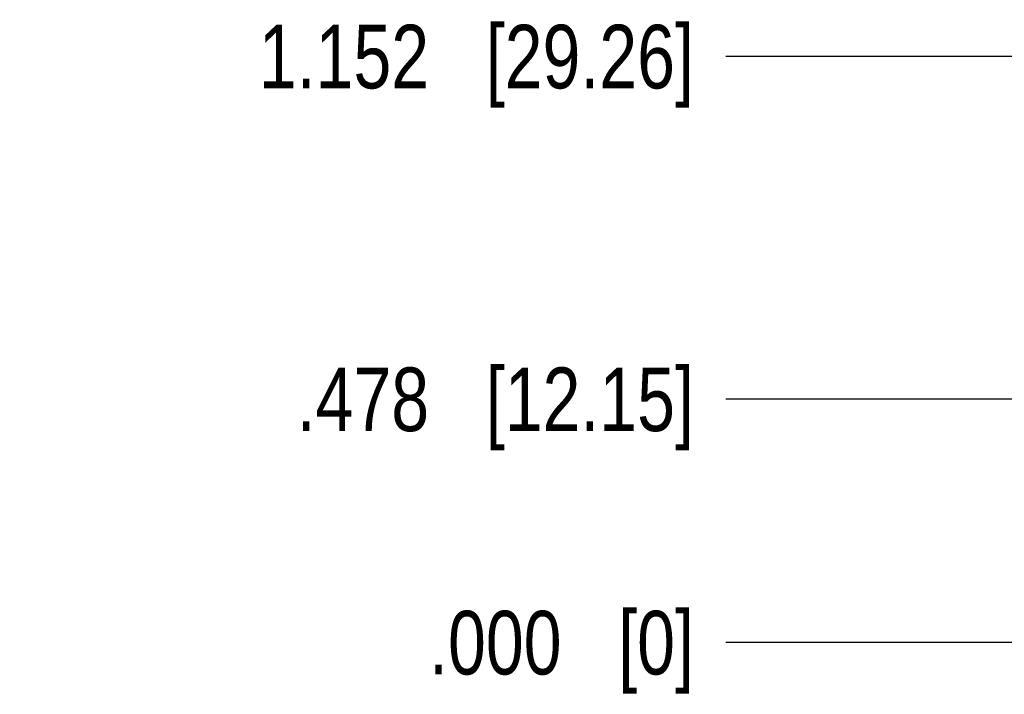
# Model space of a CAD drawing. Header units: inches. Extents: x 0 to 22, y 0 to 17.
# Tile 3 of 12: x 11.5 to 13.5, y 5 to 6.3. Entities that reach past the tile are written whole.
import ezdxf

# ---------------------------------------------------------------- set-up
doc = ezdxf.new("R2010")
doc.units = ezdxf.units.IN
doc.header["$LTSCALE"] = 1.21
doc.header["$MEASUREMENT"] = 0
doc.layers.get('0').update_dxf_attribs({"linetype": 'CONTINUOUS'})
doc.layers.add('DIMENSIONS', color=7, linetype='CONTINUOUS')
doc.styles.get("Standard").update_dxf_attribs({"font": 'txt', "width": 0.8})
doc.dimstyles.new('DIMSTYLE_2', dxfattribs={"dimtxt": 0.125, "dimasz": 0.18, "dimexe": 0.18, "dimexo": 0.0625, "dimgap": 0.09, "dimtad": 0, "dimtih": 1, "dimtoh": 1, "dimdec": 3, "dimzin": 4, "dimdsep": 46, "dimtxsty": 'STANDARD', "dimblk": '_FILLED', "dimblk1": '_FILLED', "dimblk2": '_FILLED', "dimcen": 0.09, "dimadec": 0, "dimazin": 0, "dimtp": 0.01, "dimtm": 0.01, "dimtfac": 1, "dimtdec": 3, "dimtofl": 0, "dimtmove": 0, "dimatfit": 3, "dimldrblk": '_FILLED', "dimfxl": 1, "dimtolj": 1, "dimtzin": 4, "dimarcsym": 0})

# ---------------------------------------------------------------- blocks, each defined once
blk = doc.blocks.new('*D25')
at = {"layer": 'DIMENSIONS', "color": 2, "linetype": 'CONTINUOUS'}
blk.add_line((15.2563, 5.5473), (12.9276, 5.5473), dxfattribs=at)
at = {"layer": 'DIMENSIONS', "color": 2, "linetype": 'CONTINUOUS', "insert": (12.8651, 5.6098), "char_height": 0.125, "width": 1.225, "attachment_point": 3, "line_spacing_factor": 0.9}
blk.add_mtext('.478{\\Ftxt.shx;\\W1.000000;\\H0.125000; }[12.15]', dxfattribs=at)
blk = doc.blocks.new('_FILLED')
at = {"color": 0, "linetype": 'BYBLOCK'}
blk.add_solid([(0, 0), (-1, 0.174), (-1, -0.174)], dxfattribs=at)
blk = doc.blocks.new('*D26')
at = {"layer": 'DIMENSIONS', "color": 2, "linetype": 'CONTINUOUS'}
blk.add_line((13.5822, 5.069), (12.9276, 5.069), dxfattribs=at)
at = {"layer": 'DIMENSIONS', "color": 2, "linetype": 'CONTINUOUS', "insert": (12.8651, 5.1315), "char_height": 0.125, "width": 0.825, "attachment_point": 3, "line_spacing_factor": 0.9}
blk.add_mtext('.000{\\Ftxt.shx;\\W1.000000;\\H0.125000; }[0]', dxfattribs=at)
blk = doc.blocks.new('*D27')
at = {"layer": 'DIMENSIONS', "color": 2, "linetype": 'CONTINUOUS'}
blk.add_line((13.5724, 6.221), (12.9276, 6.221), dxfattribs=at)
at = {"layer": 'DIMENSIONS', "color": 2, "linetype": 'CONTINUOUS', "insert": (12.8651, 6.2835), "char_height": 0.125, "width": 1.325, "attachment_point": 3, "line_spacing_factor": 0.9}
blk.add_mtext('1.152{\\Ftxt.shx;\\W1.000000;\\H0.125000; }[29.26]', dxfattribs=at)

msp = doc.modelspace()

# ---------------------------------------------------------------- dimensions: what is measured, and where the dimension line sits
at = {"layer": 'DIMENSIONS', "color": 2, "linetype": 'CONTINUOUS'}
for feature_location, offset, origin, picture, middle in [((13.5724, 6.221), (-0.6448, 0), (13.6349, 5.069), '*D27', (11.9026, 6.221)), ((15.2563, 5.5473), (-2.3287, 0), (13.6447, 5.069), '*D25', (12.0026, 5.5473)), ((13.5821539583, 5.0689999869), (-0.6545327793, 0), (13.6446539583, 5.0689999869), '*D26', (12.202621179, 5.0689999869))]:
    dim = msp.add_ordinate_dim(feature_location=feature_location, offset=offset, dtype=0, origin=origin, dimstyle='DIMSTYLE_2', dxfattribs=at)
    dim.commit()
    dim.dimension.update_dxf_attribs({"geometry": picture, "text_midpoint": middle})

doc.saveas('drawing.dxf')
